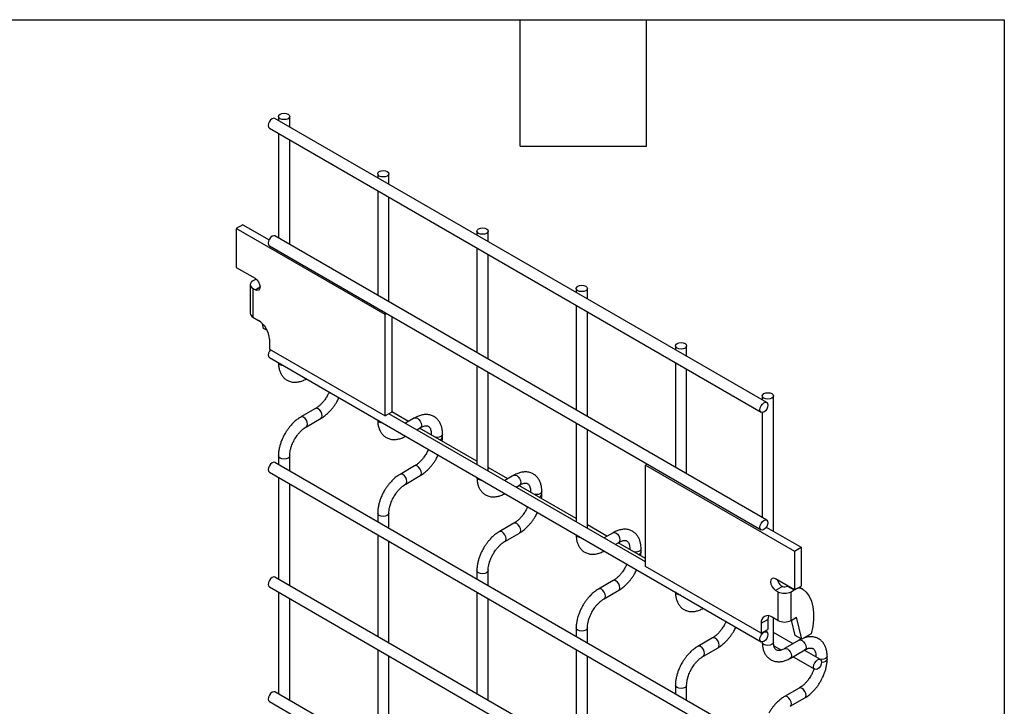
# Model space of a CAD drawing. Header units: inches. Extents: x 0.2 to 10.8, y 0.2 to 8.2.
# Tile 7 of 7: x 8.4 to 10.8, y 6.6 to 8.2. Entities that reach past the tile are written whole.
import ezdxf

# ---------------------------------------------------------------- set-up
doc = ezdxf.new("R2010")
doc.units = ezdxf.units.IN
doc.header["$MEASUREMENT"] = 0
doc.layers.add('TEXT', color=140, linetype='Continuous', lineweight=25)

msp = doc.modelspace()

# ---------------------------------------------------------------- linework, layer by layer
for p, q in [((10.1857, 7.3416), (9.0178, 8.0158)), ((9.0261, 8.0206), (9.0261, 8.011)), ((9.0528, 7.9956), (9.0528, 8.0206)), ((9.0045, 7.9927), (10.1724, 7.3185)), ((9.0261, 7.9802), (9.0261, 7.732)), ((9.0528, 7.7166), (9.0528, 7.9648)), ((9.2618, 7.8845), (9.2618, 7.8749)), ((9.2885, 7.8596), (9.2885, 7.8845)), ((9.2618, 7.8442), (9.2618, 7.596)), ((9.2885, 7.5806), (9.2885, 7.8288)), ((8.9418, 7.7633), (8.926, 7.7542)), ((8.926, 7.7542), (8.926, 7.6623)), ((9.2795, 7.5501), (8.926, 7.7542)), ((8.9418, 7.7633), (9.0037, 7.7276)), ((9.4975, 7.7484), (9.4975, 7.7389)), ((9.5242, 7.7235), (9.5242, 7.7484)), ((10.1857, 7.0626), (9.0178, 7.7368)), ((9.0045, 7.7137), (10.1724, 7.0395)), ((9.4975, 7.7081), (9.4975, 7.4599)), ((9.5242, 7.4445), (9.5242, 7.6927)), ((8.926, 7.6623), (8.9706, 7.6365)), ((8.9656, 7.6305), (8.9728, 7.6346)), ((8.9728, 7.6346), (8.9743, 7.6337)), ((8.959, 7.6214), (8.959, 7.5533)), ((8.9656, 7.6122), (8.9656, 7.5442)), ((8.9706, 7.6093), (8.9656, 7.6122)), ((8.9706, 7.6093), (8.9824, 7.6161)), ((9.7332, 7.6124), (9.7332, 7.6028)), ((9.7599, 7.5874), (9.7599, 7.6124)), ((9.7332, 7.572), (9.7332, 7.3238)), ((9.7599, 7.3084), (9.7599, 7.5566)), ((8.9656, 7.5442), (8.9791, 7.5364)), ((9.2838, 7.5525), (9.2795, 7.5501)), ((9.2795, 7.3099), (9.2795, 7.5501)), ((9.2953, 7.5458), (9.2953, 7.319)), ((8.991, 7.5175), (8.9883, 7.5291)), ((8.9998, 7.5125), (8.991, 7.5175)), ((9.0048, 7.4919), (9.0048, 7.4685)), ((9.0048, 7.4685), (9.2795, 7.3099)), ((9.9689, 7.4763), (9.9689, 7.4667)), ((9.9956, 7.4514), (9.9956, 7.4763)), ((9.0045, 7.4483), (10.1724, 6.7741)), ((9.4975, 7.4291), (9.4975, 7.1945)), ((9.5242, 7.1791), (9.5242, 7.4137)), ((9.9689, 7.436), (9.9689, 7.1878)), ((9.9956, 7.1724), (9.9956, 7.4206)), ((10.1752, 7.3573), (10.1752, 7.3477)), ((10.2018, 7.0359), (10.2018, 7.3573)), ((9.1139, 7.3273), (9.0793, 7.3073)), ((9.3349, 7.2965), (9.2953, 7.3193)), ((9.0926, 7.2842), (9.1273, 7.3042)), ((9.2953, 7.319), (9.2795, 7.3099)), ((9.898, 6.9633), (9.2886, 7.3151)), ((9.3496, 7.305), (9.3279, 7.2924)), ((10.1752, 7.3179), (10.1752, 7.0687)), ((9.3546, 7.277), (9.363, 7.2819)), ((9.4975, 7.2026), (9.3615, 7.2811)), ((9.7332, 7.293), (9.7332, 7.0585)), ((9.7599, 7.0431), (9.7599, 7.2776)), ((9.3892, 7.2667), (9.3892, 7.2651)), ((9.3896, 7.2648), (9.3892, 7.2667)), ((9.4159, 7.2598), (9.4159, 7.2667)), ((9.0261, 7.2152), (9.0261, 7.1945)), ((9.0528, 7.1791), (9.0528, 7.2152)), ((10.1857, 6.525), (9.0178, 7.1993)), ((9.3496, 7.1912), (9.315, 7.1712)), ((9.5706, 7.1604), (9.5242, 7.1872)), ((9.9022, 7.1955), (9.898, 7.193)), ((9.898, 7.193), (10.2516, 6.9889)), ((9.898, 6.9528), (9.898, 7.193)), ((9.0045, 7.1762), (10.1724, 6.5019)), ((9.0261, 7.1637), (9.0261, 6.9223)), ((9.3283, 7.1481), (9.363, 7.1681)), ((9.5853, 7.1689), (9.5636, 7.1564)), ((9.0528, 6.9069), (9.0528, 7.1483)), ((9.5903, 7.141), (9.5987, 7.1458)), ((9.7332, 7.0665), (9.5972, 7.145)), ((9.6249, 7.1307), (9.6249, 7.129)), ((9.6253, 7.1288), (9.6249, 7.1306)), ((9.6516, 7.1237), (9.6516, 7.1307)), ((9.2618, 7.0791), (9.2618, 7.0584)), ((9.2885, 7.043), (9.2885, 7.0791)), ((9.5853, 7.0551), (9.5507, 7.0351)), ((9.8063, 7.0243), (9.7599, 7.0511)), ((10.1848, 7.0457), (10.2674, 6.9981)), ((9.2618, 7.0276), (9.2618, 6.7862)), ((9.564, 7.012), (9.5987, 7.032)), ((9.821, 7.0328), (9.7993, 7.0203)), ((9.2885, 6.7708), (9.2885, 7.0122)), ((9.826, 7.0049), (9.8344, 7.0098)), ((9.898, 6.9714), (9.8329, 7.0089)), ((9.8606, 6.9946), (9.8606, 6.9929)), ((9.861, 6.9927), (9.8606, 6.9946)), ((9.8873, 6.9876), (9.8873, 6.9946)), ((10.2516, 6.9889), (10.2674, 6.9981)), ((10.2674, 6.9981), (10.2674, 6.9062)), ((10.2516, 6.9889), (10.2516, 6.8971)), ((10.1727, 6.7943), (9.898, 6.9528)), ((10.1857, 6.2529), (9.0178, 6.9271)), ((9.4975, 6.9431), (9.4975, 6.9223)), ((9.5242, 6.9069), (9.5242, 6.9431)), ((10.2516, 6.8971), (10.2068, 6.9229)), ((9.0045, 6.904), (10.1724, 6.2298)), ((9.821, 6.9191), (9.7864, 6.8991)), ((10.223, 6.9051), (10.2068, 6.8957)), ((10.2355, 6.9063), (10.2349, 6.906)), ((10.2349, 6.906), (10.2507, 6.8969)), ((10.2516, 6.8971), (10.2674, 6.9062)), ((10.2632, 6.9038), (10.2712, 6.8991)), ((9.0261, 6.8915), (9.0261, 6.6501)), ((9.0528, 6.6347), (9.0528, 6.8761)), ((9.4975, 6.8915), (9.4975, 6.6502)), ((9.5242, 6.6348), (9.5242, 6.8762)), ((9.7997, 6.876), (9.8344, 6.896)), ((10.212, 6.8927), (10.2068, 6.8957)), ((10.212, 6.8927), (10.212, 6.8247)), ((10.2435, 6.8927), (10.2507, 6.8969)), ((10.2435, 6.8247), (10.2435, 6.8927)), ((10.2507, 6.8969), (10.2513, 6.8972)), ((10.212, 6.8247), (10.1984, 6.8325)), ((10.2018, 6.773), (10.2018, 6.8305)), ((10.2435, 6.8247), (10.2566, 6.8322)), ((10.269, 6.7798), (10.2566, 6.8322)), ((9.7332, 6.807), (9.7332, 6.7863)), ((9.7599, 6.7709), (9.7599, 6.807)), ((10.1727, 6.8177), (10.1885, 6.8268)), ((10.1727, 6.8177), (10.1727, 6.7943)), ((10.1885, 6.8268), (10.1885, 6.8034)), ((10.2532, 6.7889), (10.2446, 6.8253)), ((10.0567, 6.783), (10.0221, 6.763)), ((10.1727, 6.7943), (10.1885, 6.8034)), ((10.1857, 6.7972), (10.1818, 6.7995)), ((10.2482, 6.7692), (10.2018, 6.796)), ((10.269, 6.7798), (10.2532, 6.7889)), ((10.2914, 6.7927), (10.269, 6.7798)), ((10.0354, 6.7399), (10.0701, 6.7599)), ((10.1752, 6.7735), (10.1752, 6.773)), ((10.2028, 6.7646), (10.2206, 6.7543)), ((10.263, 6.7777), (10.2283, 6.7577)), ((9.2618, 6.7554), (9.2618, 6.514)), ((9.2885, 6.4987), (9.2885, 6.74)), ((9.7332, 6.7555), (9.7332, 6.5141)), ((9.7599, 6.4987), (9.7599, 6.7401)), ((10.2417, 6.7346), (10.2763, 6.7546)), ((10.2482, 6.7384), (10.2998, 6.7086)), ((10.3131, 6.7317), (10.2749, 6.7538)), ((10.3026, 6.7395), (10.3026, 6.7378)), ((10.303, 6.7376), (10.3026, 6.7394)), ((10.3292, 6.7325), (10.3292, 6.7395)), ((9.9689, 6.6709), (9.9689, 6.6502)), ((9.9956, 6.6348), (9.9956, 6.6709)), ((10.1857, 5.9807), (9.0178, 6.6549)), ((10.263, 6.6639), (10.2283, 6.6439)), ((9.0045, 6.6318), (10.1724, 5.9576)), ((10.2417, 6.6208), (10.2763, 6.6409))]:
    msp.add_line(p, q)
at = {"flags": 128}
for points in [[(9.0489, 8.026), (9.0518, 8.0235), (9.0528, 8.0206), (9.0518, 8.0176), (9.0489, 8.0151), (9.0446, 8.0135), (9.0395, 8.0129), (9.0344, 8.0135), (9.03, 8.0151), (9.0271, 8.0176), (9.0261, 8.0206), (9.0271, 8.0235), (9.03, 8.026), (9.0344, 8.0277), (9.0395, 8.0283), (9.0446, 8.0277), (9.0489, 8.026)], [(9.0178, 8.0158), (9.0148, 8.0164), (9.0112, 8.0151), (9.0076, 8.0122), (9.0045, 8.0081), (9.0025, 8.0034), (9.0017, 7.9988), (9.0025, 7.9951), (9.0045, 7.9927), (9.0045, 7.9927)], [(9.2846, 7.89), (9.2875, 7.8875), (9.2885, 7.8845), (9.2875, 7.8816), (9.2846, 7.8791), (9.2803, 7.8774), (9.2752, 7.8768), (9.2701, 7.8774), (9.2657, 7.8791), (9.2628, 7.8816), (9.2618, 7.8845), (9.2628, 7.8875), (9.2657, 7.89), (9.2701, 7.8916), (9.2752, 7.8922), (9.2803, 7.8916), (9.2846, 7.89)], [(9.5203, 7.7539), (9.5232, 7.7514), (9.5242, 7.7484), (9.5232, 7.7455), (9.5203, 7.743), (9.516, 7.7413), (9.5109, 7.7408), (9.5058, 7.7413), (9.5014, 7.743), (9.4985, 7.7455), (9.4975, 7.7484), (9.4985, 7.7514), (9.5014, 7.7539), (9.5058, 7.7556), (9.5109, 7.7561), (9.516, 7.7556), (9.5203, 7.7539)], [(9.0178, 7.7368), (9.0148, 7.7374), (9.0112, 7.7362), (9.0076, 7.7332), (9.0045, 7.7291), (9.0025, 7.7244), (9.0017, 7.7198), (9.0025, 7.7161), (9.0045, 7.7137), (9.0045, 7.7137)], [(8.9706, 7.6365), (8.9751, 7.6329), (8.979, 7.6277), (8.9815, 7.6218), (8.9824, 7.6161), (8.9815, 7.6114), (8.979, 7.6085), (8.9751, 7.6077), (8.9706, 7.6093)], [(9.756, 7.6178), (9.7589, 7.6153), (9.7599, 7.6124), (9.7589, 7.6094), (9.756, 7.6069), (9.7517, 7.6053), (9.7466, 7.6047), (9.7415, 7.6053), (9.7371, 7.6069), (9.7343, 7.6094), (9.7332, 7.6124), (9.7343, 7.6153), (9.7371, 7.6178), (9.7415, 7.6195), (9.7466, 7.6201), (9.7517, 7.6195), (9.756, 7.6178)], [(9.9917, 7.4818), (9.9946, 7.4793), (9.9956, 7.4763), (9.9946, 7.4734), (9.9917, 7.4709), (9.9874, 7.4692), (9.9823, 7.4686), (9.9772, 7.4692), (9.9728, 7.4709), (9.97, 7.4734), (9.9689, 7.4763), (9.97, 7.4793), (9.9728, 7.4818), (9.9772, 7.4834), (9.9823, 7.484), (9.9874, 7.4834), (9.9917, 7.4818)], [(9.007, 7.4672), (9.0045, 7.4637), (9.0025, 7.459), (9.0017, 7.4545), (9.0025, 7.4507), (9.0045, 7.4483), (9.0045, 7.4483)], [(9.03, 7.4309), (9.0271, 7.4334), (9.0262, 7.4359)], [(9.0386, 7.4287), (9.0344, 7.4292), (9.03, 7.4309)], [(10.1979, 7.3627), (10.2008, 7.3602), (10.2018, 7.3573), (10.2008, 7.3543), (10.1979, 7.3518), (10.1936, 7.3501), (10.1885, 7.3496), (10.1834, 7.3501), (10.1791, 7.3518), (10.1762, 7.3543), (10.1752, 7.3573), (10.1762, 7.3602), (10.1791, 7.3627), (10.1834, 7.3644), (10.1885, 7.3649), (10.1936, 7.3644), (10.1979, 7.3627)], [(9.1273, 7.3042), (9.1293, 7.3065), (9.13, 7.3103), (9.1293, 7.3149), (9.1273, 7.3196), (9.1242, 7.3237), (9.1206, 7.3266), (9.117, 7.3279), (9.114, 7.3273)], [(10.1885, 7.3355), (10.1878, 7.3309), (10.1857, 7.3262), (10.1827, 7.3221), (10.1791, 7.3191), (10.1755, 7.3179), (10.1724, 7.3185), (10.1704, 7.3208), (10.1697, 7.3246), (10.1704, 7.3292), (10.1724, 7.3339), (10.1755, 7.338), (10.1791, 7.3409), (10.1827, 7.3422), (10.1857, 7.3416), (10.1878, 7.3392), (10.1885, 7.3355)], [(9.086, 7.3066), (9.0823, 7.3079), (9.0793, 7.3073), (9.0792, 7.3073)], [(9.0926, 7.2842), (9.0926, 7.2842), (9.0947, 7.2865), (9.0954, 7.2903), (9.0947, 7.2949), (9.0926, 7.2996), (9.0896, 7.3037), (9.086, 7.3066)], [(9.2657, 7.2948), (9.2628, 7.2973), (9.2619, 7.2998)], [(9.3496, 7.305), (9.3527, 7.3056), (9.3563, 7.3043)], [(9.3563, 7.3043), (9.3599, 7.3014), (9.363, 7.2973), (9.365, 7.2926), (9.3657, 7.288), (9.365, 7.2842), (9.363, 7.2819), (9.363, 7.2819)], [(9.2743, 7.2926), (9.2701, 7.2932), (9.2657, 7.2948)], [(9.4159, 7.2667), (9.4149, 7.2638), (9.412, 7.2613), (9.4077, 7.2596), (9.4026, 7.259), (9.3993, 7.2593)], [(9.0528, 7.2152), (9.0528, 7.2152), (9.0518, 7.2123), (9.0489, 7.2098), (9.0446, 7.2081), (9.0395, 7.2075), (9.0344, 7.2081), (9.03, 7.2098), (9.0271, 7.2123), (9.0261, 7.2152), (9.0261, 7.2152)], [(9.0178, 7.1993), (9.0148, 7.1999), (9.0112, 7.1986), (9.0076, 7.1957), (9.0045, 7.1916), (9.0025, 7.1869), (9.0017, 7.1823), (9.0025, 7.1785), (9.0045, 7.1762), (9.0045, 7.1762)], [(9.363, 7.1681), (9.365, 7.1705), (9.3657, 7.1742), (9.365, 7.1788), (9.363, 7.1835), (9.3599, 7.1876), (9.3563, 7.1906), (9.3527, 7.1918), (9.3497, 7.1912)], [(9.3217, 7.1705), (9.318, 7.1718), (9.315, 7.1712), (9.3149, 7.1712)], [(9.3283, 7.1481), (9.3283, 7.1481), (9.3304, 7.1505), (9.3311, 7.1542), (9.3304, 7.1588), (9.3283, 7.1635), (9.3253, 7.1676), (9.3217, 7.1705)], [(9.5014, 7.1588), (9.4985, 7.1613), (9.4976, 7.1637)], [(9.51, 7.1565), (9.5058, 7.1571), (9.5014, 7.1588)], [(9.5853, 7.1689), (9.5884, 7.1695), (9.592, 7.1683)], [(9.592, 7.1683), (9.5956, 7.1653), (9.5987, 7.1612), (9.6007, 7.1565), (9.6014, 7.1519), (9.6007, 7.1482), (9.5987, 7.1458), (9.5987, 7.1458)], [(9.6516, 7.1306), (9.6506, 7.1277), (9.6477, 7.1252), (9.6434, 7.1235), (9.6383, 7.123), (9.635, 7.1232)], [(9.2885, 7.0792), (9.2885, 7.0791), (9.2875, 7.0762), (9.2846, 7.0737), (9.2803, 7.072), (9.2752, 7.0714), (9.2701, 7.072), (9.2657, 7.0737), (9.2628, 7.0762), (9.2618, 7.0791), (9.2618, 7.0792)], [(10.1885, 7.0565), (10.1878, 7.0519), (10.1857, 7.0472), (10.1827, 7.0431), (10.1791, 7.0402), (10.1755, 7.0389), (10.1724, 7.0395), (10.1704, 7.0419), (10.1697, 7.0456), (10.1704, 7.0502), (10.1724, 7.0549), (10.1755, 7.059), (10.1791, 7.0619), (10.1827, 7.0632), (10.1857, 7.0626), (10.1878, 7.0602), (10.1885, 7.0565)], [(9.5987, 7.0321), (9.6007, 7.0344), (9.6014, 7.0382), (9.6007, 7.0427), (9.5987, 7.0474), (9.5956, 7.0516), (9.592, 7.0545), (9.5884, 7.0557), (9.5854, 7.0552)], [(9.5574, 7.0345), (9.5538, 7.0357), (9.5507, 7.0351), (9.5507, 7.0351)], [(9.564, 7.012), (9.564, 7.012), (9.5661, 7.0144), (9.5668, 7.0182), (9.5661, 7.0227), (9.564, 7.0274), (9.561, 7.0316), (9.5574, 7.0345)], [(9.7371, 7.0227), (9.7343, 7.0252), (9.7333, 7.0276)], [(9.7457, 7.0205), (9.7415, 7.021), (9.7371, 7.0227)], [(9.821, 7.0328), (9.8241, 7.0334), (9.8277, 7.0322)], [(9.8277, 7.0322), (9.8313, 7.0293), (9.8344, 7.0251), (9.8364, 7.0204), (9.8371, 7.0159), (9.8364, 7.0121), (9.8344, 7.0098), (9.8344, 7.0098)], [(9.8873, 6.9946), (9.8863, 6.9916), (9.8834, 6.9891), (9.8791, 6.9875), (9.874, 6.9869), (9.8707, 6.9871)], [(9.0178, 6.9271), (9.0148, 6.9277), (9.0112, 6.9264), (9.0076, 6.9235), (9.0045, 6.9194), (9.0025, 6.9147), (9.0017, 6.9101), (9.0025, 6.9063), (9.0045, 6.904), (9.0045, 6.904)], [(9.5242, 6.9431), (9.5242, 6.9431), (9.5232, 6.9401), (9.5203, 6.9376), (9.516, 6.936), (9.5109, 6.9354), (9.5058, 6.936), (9.5014, 6.9376), (9.4985, 6.9401), (9.4975, 6.9431), (9.4975, 6.9431)], [(10.2068, 6.9229), (10.2023, 6.9245), (10.1984, 6.9238), (10.1959, 6.9208), (10.195, 6.9161), (10.1959, 6.9104), (10.1984, 6.9045), (10.2023, 6.8993), (10.2068, 6.8957)], [(9.7931, 6.8984), (9.7895, 6.8997), (9.7864, 6.8991), (9.7864, 6.899)], [(9.7997, 6.876), (9.7997, 6.876), (9.8018, 6.8783), (9.8025, 6.8821), (9.8018, 6.8867), (9.7997, 6.8914), (9.7967, 6.8955), (9.7931, 6.8984)], [(9.8344, 6.896), (9.8364, 6.8983), (9.8371, 6.9021), (9.8364, 6.9067), (9.8344, 6.9114), (9.8313, 6.9155), (9.8277, 6.9184), (9.8241, 6.9197), (9.8211, 6.9191)], [(10.2712, 6.8991), (10.2796, 6.8916), (10.2866, 6.8819), (10.2918, 6.8704), (10.2954, 6.8572), (10.2971, 6.8426), (10.297, 6.8267), (10.2951, 6.81), (10.2914, 6.7927)], [(9.9728, 6.8866), (9.97, 6.8891), (9.969, 6.8916)], [(9.9814, 6.8844), (9.9772, 6.885), (9.9728, 6.8866)], [(10.1899, 6.8357), (10.189, 6.8323), (10.1885, 6.8268)], [(9.7599, 6.807), (9.7599, 6.807), (9.7589, 6.8041), (9.756, 6.8016), (9.7517, 6.7999), (9.7466, 6.7993), (9.7415, 6.7999), (9.7371, 6.8016), (9.7343, 6.8041), (9.7332, 6.807), (9.7332, 6.807)], [(10.0701, 6.7599), (10.0721, 6.7623), (10.0728, 6.766), (10.0721, 6.7706), (10.0701, 6.7753), (10.067, 6.7794), (10.0634, 6.7823), (10.0598, 6.7836), (10.0568, 6.783)], [(10.1885, 6.7911), (10.1878, 6.7865), (10.1857, 6.7818), (10.1827, 6.7777), (10.1791, 6.7748), (10.1755, 6.7735), (10.1724, 6.7741), (10.1704, 6.7765), (10.1697, 6.7802), (10.1704, 6.7848), (10.1724, 6.7895), (10.1755, 6.7937), (10.1791, 6.7966), (10.1827, 6.7978), (10.1857, 6.7972), (10.1878, 6.7949), (10.1885, 6.7911)], [(10.0288, 6.7623), (10.0252, 6.7636), (10.0221, 6.763), (10.0221, 6.763)], [(10.0354, 6.7399), (10.0354, 6.7399), (10.0375, 6.7423), (10.0382, 6.746), (10.0375, 6.7506), (10.0354, 6.7553), (10.0324, 6.7594), (10.0288, 6.7623)], [(10.1791, 6.7676), (10.1762, 6.7701), (10.1752, 6.773)], [(10.2018, 6.773), (10.2008, 6.7701), (10.1979, 6.7676), (10.1936, 6.7659), (10.1885, 6.7653), (10.1834, 6.7659), (10.1791, 6.7676)], [(10.2284, 6.7577), (10.2314, 6.7583), (10.235, 6.7571), (10.2386, 6.7541), (10.2417, 6.75), (10.2437, 6.7453), (10.2444, 6.7407), (10.2437, 6.737), (10.2417, 6.7347)], [(10.263, 6.7777), (10.266, 6.7783), (10.2697, 6.7771)], [(10.2697, 6.7771), (10.2733, 6.7741), (10.2763, 6.77), (10.2784, 6.7653), (10.2791, 6.7607), (10.2784, 6.757), (10.2763, 6.7546), (10.2763, 6.7546)], [(10.3292, 6.7394), (10.3282, 6.7365), (10.3253, 6.734), (10.321, 6.7323), (10.3159, 6.7318), (10.3127, 6.732)], [(10.3159, 6.7256), (10.3152, 6.721), (10.3131, 6.7163), (10.3101, 6.7122), (10.3065, 6.7093), (10.3029, 6.708), (10.2998, 6.7086), (10.2978, 6.711), (10.2971, 6.7147), (10.2978, 6.7193), (10.2998, 6.724), (10.3029, 6.7281), (10.3065, 6.7311), (10.3101, 6.7323), (10.3131, 6.7317), (10.3152, 6.7294), (10.3159, 6.7256)], [(10.3292, 6.7325), (10.3282, 6.7296), (10.3253, 6.7271), (10.321, 6.7254), (10.3159, 6.7248), (10.3159, 6.7248)], [(9.9956, 6.671), (9.9956, 6.6709), (9.9946, 6.668), (9.9917, 6.6655), (9.9874, 6.6638), (9.9823, 6.6632), (9.9772, 6.6638), (9.9728, 6.6655), (9.97, 6.668), (9.9689, 6.6709), (9.9689, 6.671)], [(10.2764, 6.6409), (10.2784, 6.6432), (10.2791, 6.647), (10.2784, 6.6515), (10.2763, 6.6562), (10.2733, 6.6604), (10.2697, 6.6633), (10.266, 6.6645), (10.263, 6.664)], [(9.0178, 6.6549), (9.0148, 6.6555), (9.0112, 6.6542), (9.0076, 6.6513), (9.0045, 6.6472), (9.0025, 6.6425), (9.0017, 6.6379), (9.0025, 6.6342), (9.0045, 6.6318), (9.0045, 6.6318)], [(10.235, 6.6433), (10.2314, 6.6445), (10.2283, 6.6439), (10.2283, 6.6439)], [(10.2416, 6.6208), (10.2417, 6.6208), (10.2437, 6.6232), (10.2444, 6.627), (10.2437, 6.6315), (10.2417, 6.6362), (10.2386, 6.6404), (10.235, 6.6433)]]:
    msp.add_lwpolyline(points, dxfattribs=at)
for centre, radius, start, end in [((8.969, 7.6214), 0.00975, 110.7834, 249.2166), ((8.9702, 7.5544), 0.0112, 185.6948, 245.6253), ((8.949, 7.4893), 0.0558, 2.6055, 57.3945), ((9.4077, 7.2614), 0.00834, 283.6149, 348.7314), ((9.6434, 7.1253), 0.00834, 283.6149, 348.7314), ((9.8791, 6.9892), 0.00834, 283.6149, 348.7314), ((10.238, 6.9274), 0.0275, 195.1545, 228.6396), ((10.2277, 6.9224), 0.0179, 254.8933, 293.7637), ((10.2632, 6.8819), 0.0189, 65.0242, 117.6649), ((10.2278, 6.9232), 0.0343, 242.6097, 297.3903), ((10.1884, 6.8202), 0.0159, 50.7967, 189.214), ((10.2278, 6.8551), 0.0343, 242.6097, 297.3903)]:
    msp.add_arc(centre, radius, start, end)
for points, knots in [([(9.0262, 7.4364), (9.0262, 7.4344), (9.0262, 7.4296), (9.0274, 7.4222), (9.0298, 7.4143), (9.0334, 7.4071), (9.0383, 7.4007), (9.0446, 7.3954), (9.0523, 7.3916), (9.0609, 7.3897), (9.0698, 7.3898), (9.0787, 7.3916), (9.0863, 7.3944), (9.0909, 7.3971), (9.0926, 7.3981)], [0, 0, 0, 0, 0.054697, 0.137511, 0.221311, 0.305727, 0.390838, 0.477724, 0.568752, 0.667443, 0.758472, 0.851633, 0.945048, 1, 1, 1, 1]), ([(9.1465, 7.3664), (9.1462, 7.3657), (9.1449, 7.3625), (9.1431, 7.3594), (9.1418, 7.3569)], [0, 0, 0, 0, 0.208039, 1, 1, 1, 1]), ([(9.1418, 7.3569), (9.1399, 7.3539), (9.1373, 7.3497), (9.133, 7.3441), (9.1292, 7.3396), (9.1244, 7.3349), (9.1195, 7.3309), (9.1159, 7.3283), (9.1142, 7.3274), (9.114, 7.3273)], [0, 0, 0, 0, 0.233946, 0.329093, 0.484887, 0.643376, 0.809607, 0.978684, 1, 1, 1, 1]), ([(9.1272, 7.3044), (9.1285, 7.305), (9.1324, 7.3072), (9.1387, 7.312), (9.1456, 7.3182), (9.1514, 7.3245), (9.1564, 7.3307), (9.1608, 7.3369), (9.1655, 7.3444), (9.1681, 7.3498), (9.1697, 7.353)], [0, 0, 0, 0, 0.071982, 0.230009, 0.376763, 0.510502, 0.614264, 0.732866, 0.84542, 1, 1, 1, 1]), ([(9.0793, 7.3071), (9.0782, 7.3065), (9.0743, 7.3044), (9.0681, 7.2997), (9.0611, 7.2934), (9.0553, 7.2872), (9.0502, 7.2809), (9.0457, 7.2747), (9.0429, 7.27), (9.0415, 7.2677)], [0, 0, 0, 0, 0.0778655, 0.2648252, 0.4390147, 0.5990005, 0.7209984, 0.8593082, 1, 1, 1, 1]), ([(9.2619, 7.3003), (9.2619, 7.2984), (9.2619, 7.2935), (9.2631, 7.2861), (9.2655, 7.2782), (9.2691, 7.271), (9.274, 7.2646), (9.2803, 7.2594), (9.288, 7.2555), (9.2966, 7.2537), (9.3055, 7.2537), (9.3144, 7.2556), (9.322, 7.2584), (9.3266, 7.2611), (9.3283, 7.262)], [0, 0, 0, 0, 0.054697, 0.137511, 0.221311, 0.305727, 0.390838, 0.477724, 0.568752, 0.667443, 0.758472, 0.851633, 0.945048, 1, 1, 1, 1]), ([(9.4158, 7.2667), (9.4158, 7.2687), (9.4158, 7.2736), (9.4146, 7.281), (9.4122, 7.2888), (9.4086, 7.296), (9.4036, 7.3024), (9.3973, 7.3076), (9.3896, 7.3114), (9.381, 7.3132), (9.372, 7.3131), (9.3632, 7.3112), (9.3557, 7.3084), (9.3512, 7.3058), (9.3497, 7.3048)], [0, 0, 0, 0, 0.055891, 0.138867, 0.222826, 0.307399, 0.392678, 0.479776, 0.571102, 0.670205, 0.761479, 0.854858, 0.948417, 1, 1, 1, 1]), ([(9.0646, 7.2544), (9.0665, 7.2574), (9.0691, 7.2616), (9.0734, 7.2672), (9.0773, 7.2717), (9.082, 7.2764), (9.0869, 7.2805), (9.0906, 7.2831), (9.0924, 7.284), (9.0926, 7.2841)], [0, 0, 0, 0, 0.233338, 0.328238, 0.483641, 0.641755, 0.807615, 0.976339, 1, 1, 1, 1]), ([(9.363, 7.2818), (9.3644, 7.2826), (9.3674, 7.2843), (9.3717, 7.2858), (9.3757, 7.2865), (9.379, 7.2864), (9.3817, 7.2856), (9.3839, 7.2842), (9.386, 7.2816), (9.3877, 7.278), (9.3888, 7.2731), (9.3894, 7.2692), (9.3892, 7.2668), (9.3892, 7.2667)], [0, 0, 0, 0, 0.076686, 0.165037, 0.254932, 0.348995, 0.454249, 0.590794, 0.696654, 0.797635, 0.896956, 0.995312, 1, 1, 1, 1]), ([(9.0415, 7.2677), (9.0395, 7.2639), (9.0366, 7.2586), (9.0332, 7.2505), (9.0307, 7.2435), (9.0284, 7.2352), (9.0268, 7.2266), (9.0261, 7.2199), (9.0262, 7.2162), (9.0262, 7.2152)], [0, 0, 0, 0, 0.221268, 0.311483, 0.460164, 0.612945, 0.775445, 0.943585, 1, 1, 1, 1]), ([(9.0528, 7.2152), (9.0529, 7.2172), (9.053, 7.2213), (9.0542, 7.2282), (9.056, 7.2349), (9.0582, 7.2411), (9.0608, 7.2474), (9.0632, 7.2518), (9.0646, 7.2544)], [0, 0, 0, 0, 0.171377, 0.354378, 0.535542, 0.668658, 0.807018, 1, 1, 1, 1]), ([(9.4152, 7.2501), (9.4155, 7.2524), (9.4159, 7.2557), (9.4158, 7.2588), (9.4158, 7.2597)], [0, 0, 0, 0, 0.714053, 1, 1, 1, 1]), ([(9.3822, 7.2303), (9.3819, 7.2296), (9.3806, 7.2264), (9.3788, 7.2233), (9.3775, 7.2209)], [0, 0, 0, 0, 0.2080389, 1, 1, 1, 1]), ([(9.3775, 7.2209), (9.3756, 7.2179), (9.373, 7.2137), (9.3687, 7.208), (9.3649, 7.2036), (9.3601, 7.1989), (9.3552, 7.1948), (9.3516, 7.1923), (9.3499, 7.1914), (9.3497, 7.1913)], [0, 0, 0, 0, 0.233946, 0.329093, 0.484887, 0.643376, 0.809607, 0.978684, 1, 1, 1, 1]), ([(9.3629, 7.1683), (9.3642, 7.169), (9.3681, 7.1711), (9.3744, 7.1759), (9.3813, 7.1822), (9.3871, 7.1884), (9.3921, 7.1946), (9.3965, 7.2008), (9.4012, 7.2083), (9.4038, 7.2138), (9.4054, 7.2169)], [0, 0, 0, 0, 0.071982, 0.230009, 0.376763, 0.510502, 0.614264, 0.732866, 0.84542, 1, 1, 1, 1]), ([(9.315, 7.171), (9.3139, 7.1704), (9.31, 7.1683), (9.3038, 7.1636), (9.2968, 7.1573), (9.291, 7.1511), (9.2859, 7.1449), (9.2814, 7.1386), (9.2786, 7.134), (9.2772, 7.1316)], [0, 0, 0, 0, 0.0778655, 0.2648252, 0.4390147, 0.5990005, 0.7209984, 0.8593082, 1, 1, 1, 1]), ([(9.4976, 7.1643), (9.4976, 7.1623), (9.4976, 7.1574), (9.4988, 7.15), (9.5012, 7.1421), (9.5048, 7.1349), (9.5097, 7.1286), (9.516, 7.1233), (9.5237, 7.1195), (9.5323, 7.1176), (9.5412, 7.1177), (9.5501, 7.1195), (9.5577, 7.1223), (9.5623, 7.125), (9.564, 7.126)], [0, 0, 0, 0, 0.054697, 0.137511, 0.221311, 0.305727, 0.390838, 0.477724, 0.568752, 0.667443, 0.758472, 0.851633, 0.945048, 1, 1, 1, 1]), ([(9.6515, 7.1306), (9.6515, 7.1326), (9.6515, 7.1375), (9.6503, 7.1449), (9.6479, 7.1528), (9.6443, 7.16), (9.6394, 7.1663), (9.633, 7.1715), (9.6253, 7.1753), (9.6167, 7.1771), (9.6078, 7.177), (9.5989, 7.1751), (9.5914, 7.1723), (9.5869, 7.1697), (9.5854, 7.1687)], [0, 0, 0, 0, 0.055891, 0.138867, 0.222826, 0.307399, 0.392678, 0.479776, 0.571102, 0.670205, 0.761479, 0.854858, 0.948417, 1, 1, 1, 1]), ([(9.3003, 7.1183), (9.3022, 7.1213), (9.3048, 7.1255), (9.3091, 7.1312), (9.313, 7.1357), (9.3177, 7.1404), (9.3226, 7.1444), (9.3263, 7.147), (9.3281, 7.1479), (9.3283, 7.1481)], [0, 0, 0, 0, 0.2333375, 0.3282376, 0.4836415, 0.6417552, 0.8076147, 0.9763389, 1, 1, 1, 1]), ([(9.5987, 7.1458), (9.6001, 7.1466), (9.6031, 7.1482), (9.6074, 7.1497), (9.6114, 7.1504), (9.6147, 7.1503), (9.6174, 7.1495), (9.6196, 7.1481), (9.6217, 7.1455), (9.6234, 7.1419), (9.6245, 7.137), (9.6251, 7.1331), (9.6249, 7.1308), (9.6249, 7.1306)], [0, 0, 0, 0, 0.076686, 0.165037, 0.254932, 0.348995, 0.454249, 0.590794, 0.696654, 0.797635, 0.896956, 0.995312, 1, 1, 1, 1]), ([(9.2772, 7.1316), (9.2752, 7.1278), (9.2723, 7.1225), (9.2689, 7.1144), (9.2664, 7.1074), (9.2641, 7.0991), (9.2625, 7.0906), (9.2618, 7.0838), (9.2619, 7.0801), (9.2619, 7.0792)], [0, 0, 0, 0, 0.221268, 0.311483, 0.460164, 0.612945, 0.775445, 0.943585, 1, 1, 1, 1]), ([(9.2885, 7.0792), (9.2886, 7.0811), (9.2887, 7.0852), (9.2899, 7.0921), (9.2917, 7.0988), (9.2939, 7.105), (9.2965, 7.1113), (9.2989, 7.1157), (9.3003, 7.1183)], [0, 0, 0, 0, 0.171377, 0.354378, 0.535542, 0.668658, 0.807018, 1, 1, 1, 1]), ([(9.6509, 7.114), (9.6512, 7.1164), (9.6516, 7.1197), (9.6515, 7.1228), (9.6515, 7.1237)], [0, 0, 0, 0, 0.714053, 1, 1, 1, 1]), ([(9.6179, 7.0942), (9.6176, 7.0936), (9.6163, 7.0904), (9.6145, 7.0873), (9.6132, 7.0848)], [0, 0, 0, 0, 0.208039, 1, 1, 1, 1]), ([(9.6132, 7.0848), (9.6113, 7.0818), (9.6087, 7.0776), (9.6044, 7.0719), (9.6006, 7.0675), (9.5958, 7.0628), (9.5909, 7.0588), (9.5873, 7.0562), (9.5856, 7.0553), (9.5854, 7.0552)], [0, 0, 0, 0, 0.233946, 0.329093, 0.484887, 0.643376, 0.809607, 0.978684, 1, 1, 1, 1]), ([(9.5987, 7.0322), (9.5999, 7.0329), (9.6038, 7.035), (9.6101, 7.0398), (9.617, 7.0461), (9.6228, 7.0523), (9.6278, 7.0585), (9.6322, 7.0647), (9.6369, 7.0722), (9.6395, 7.0777), (9.6411, 7.0809)], [0, 0, 0, 0, 0.071982, 0.230009, 0.376763, 0.510502, 0.614264, 0.732866, 0.84542, 1, 1, 1, 1]), ([(9.8872, 6.9945), (9.8872, 6.9965), (9.8872, 7.0014), (9.886, 7.0089), (9.8836, 7.0167), (9.88, 7.0239), (9.8751, 7.0302), (9.8687, 7.0354), (9.861, 7.0392), (9.8524, 7.0411), (9.8435, 7.0409), (9.8346, 7.039), (9.8271, 7.0363), (9.8226, 7.0336), (9.8211, 7.0327)], [0, 0, 0, 0, 0.055891, 0.138867, 0.222826, 0.307399, 0.392678, 0.479776, 0.571102, 0.670205, 0.761479, 0.854858, 0.948417, 1, 1, 1, 1]), ([(9.5507, 7.035), (9.5496, 7.0344), (9.5457, 7.0323), (9.5395, 7.0276), (9.5325, 7.0213), (9.5267, 7.015), (9.5217, 7.0088), (9.5171, 7.0025), (9.5143, 6.9979), (9.5129, 6.9956)], [0, 0, 0, 0, 0.0778655, 0.2648252, 0.4390147, 0.5990005, 0.7209984, 0.8593082, 1, 1, 1, 1]), ([(9.7333, 7.0282), (9.7333, 7.0262), (9.7333, 7.0214), (9.7345, 7.014), (9.7369, 7.0061), (9.7405, 6.9989), (9.7454, 6.9925), (9.7517, 6.9872), (9.7594, 6.9834), (9.768, 6.9815), (9.7769, 6.9816), (9.7858, 6.9834), (9.7935, 6.9862), (9.798, 6.9889), (9.7997, 6.9899)], [0, 0, 0, 0, 0.0546972, 0.1375114, 0.2213111, 0.3057267, 0.3908379, 0.4777237, 0.5687525, 0.6674428, 0.7584725, 0.8516333, 0.9450485, 1, 1, 1, 1]), ([(9.5129, 6.9956), (9.5109, 6.9918), (9.508, 6.9865), (9.5046, 6.9783), (9.5021, 6.9713), (9.4998, 6.963), (9.4982, 6.9545), (9.4975, 6.9478), (9.4976, 6.944), (9.4976, 6.9431)], [0, 0, 0, 0, 0.221268, 0.311483, 0.460164, 0.612945, 0.775445, 0.943585, 1, 1, 1, 1]), ([(9.536, 6.9822), (9.5379, 6.9852), (9.5405, 6.9894), (9.5448, 6.9951), (9.5487, 6.9996), (9.5534, 7.0043), (9.5583, 7.0083), (9.562, 7.0109), (9.5638, 7.0119), (9.564, 7.012)], [0, 0, 0, 0, 0.2333375, 0.3282376, 0.4836415, 0.6417552, 0.8076147, 0.9763389, 1, 1, 1, 1]), ([(9.8344, 7.0097), (9.8358, 7.0105), (9.8389, 7.0122), (9.8431, 7.0136), (9.8471, 7.0143), (9.8504, 7.0143), (9.8531, 7.0135), (9.8553, 7.0121), (9.8574, 7.0095), (9.8591, 7.0059), (9.8602, 7.0009), (9.8608, 6.997), (9.8606, 6.9947), (9.8606, 6.9946)], [0, 0, 0, 0, 0.076686, 0.165037, 0.254932, 0.348995, 0.454249, 0.590794, 0.696654, 0.797635, 0.896956, 0.995312, 1, 1, 1, 1]), ([(9.5242, 6.9431), (9.5243, 6.9451), (9.5244, 6.9491), (9.5256, 6.9561), (9.5274, 6.9628), (9.5296, 6.9689), (9.5322, 6.9753), (9.5346, 6.9797), (9.536, 6.9822)], [0, 0, 0, 0, 0.171377, 0.354378, 0.535542, 0.668658, 0.807018, 1, 1, 1, 1]), ([(9.8866, 6.9779), (9.8869, 6.9803), (9.8873, 6.9836), (9.8872, 6.9867), (9.8872, 6.9876)], [0, 0, 0, 0, 0.714053, 1, 1, 1, 1]), ([(9.8489, 6.9487), (9.847, 6.9457), (9.8444, 6.9415), (9.8401, 6.9359), (9.8363, 6.9314), (9.8315, 6.9267), (9.8266, 6.9227), (9.823, 6.9201), (9.8213, 6.9192), (9.8211, 6.9191)], [0, 0, 0, 0, 0.233946, 0.329093, 0.484887, 0.643376, 0.809607, 0.978684, 1, 1, 1, 1]), ([(9.8536, 6.9582), (9.8533, 6.9575), (9.852, 6.9543), (9.8503, 6.9512), (9.8489, 6.9487)], [0, 0, 0, 0, 0.208039, 1, 1, 1, 1]), ([(9.8344, 6.8961), (9.8356, 6.8968), (9.8395, 6.899), (9.8458, 6.9038), (9.8527, 6.91), (9.8585, 6.9163), (9.8635, 6.9225), (9.8679, 6.9287), (9.8726, 6.9362), (9.8752, 6.9416), (9.8768, 6.9448)], [0, 0, 0, 0, 0.0719822, 0.230009, 0.3767627, 0.5105025, 0.614264, 0.732866, 0.8454197, 1, 1, 1, 1]), ([(9.7864, 6.8989), (9.7853, 6.8983), (9.7814, 6.8962), (9.7752, 6.8915), (9.7682, 6.8852), (9.7624, 6.879), (9.7574, 6.8727), (9.7528, 6.8665), (9.75, 6.8618), (9.7486, 6.8595)], [0, 0, 0, 0, 0.077866, 0.264825, 0.439015, 0.599, 0.720998, 0.859308, 1, 1, 1, 1]), ([(9.7717, 6.8462), (9.7736, 6.8492), (9.7762, 6.8534), (9.7805, 6.859), (9.7844, 6.8635), (9.7891, 6.8682), (9.794, 6.8723), (9.7977, 6.8749), (9.7995, 6.8758), (9.7997, 6.8759)], [0, 0, 0, 0, 0.2333375, 0.3282376, 0.4836415, 0.6417552, 0.8076147, 0.9763389, 1, 1, 1, 1]), ([(9.969, 6.8921), (9.969, 6.8902), (9.969, 6.8853), (9.9702, 6.8779), (9.9726, 6.87), (9.9762, 6.8628), (9.9811, 6.8564), (9.9874, 6.8512), (9.9951, 6.8473), (10.0037, 6.8454), (10.0126, 6.8455), (10.0215, 6.8474), (10.0292, 6.8502), (10.0337, 6.8529), (10.0354, 6.8538)], [0, 0, 0, 0, 0.054697, 0.137511, 0.221311, 0.305727, 0.390838, 0.477724, 0.568752, 0.667443, 0.758472, 0.851633, 0.945048, 1, 1, 1, 1]), ([(9.7486, 6.8595), (9.7466, 6.8557), (9.7437, 6.8504), (9.7403, 6.8423), (9.7378, 6.8353), (9.7355, 6.827), (9.734, 6.8184), (9.7332, 6.8117), (9.7333, 6.808), (9.7333, 6.807)], [0, 0, 0, 0, 0.221268, 0.311483, 0.460164, 0.612945, 0.775445, 0.943585, 1, 1, 1, 1]), ([(9.7599, 6.807), (9.76, 6.809), (9.7601, 6.8131), (9.7613, 6.82), (9.7631, 6.8267), (9.7653, 6.8329), (9.7679, 6.8392), (9.7703, 6.8436), (9.7717, 6.8462)], [0, 0, 0, 0, 0.171377, 0.354378, 0.535542, 0.668658, 0.807018, 1, 1, 1, 1]), ([(10.0846, 6.8127), (10.0827, 6.8097), (10.0801, 6.8055), (10.0758, 6.7998), (10.072, 6.7954), (10.0673, 6.7907), (10.0623, 6.7866), (10.0588, 6.7841), (10.057, 6.7832), (10.0568, 6.7831)], [0, 0, 0, 0, 0.233946, 0.329093, 0.484887, 0.643376, 0.809607, 0.978684, 1, 1, 1, 1]), ([(10.0701, 6.7601), (10.0713, 6.7608), (10.0752, 6.7629), (10.0815, 6.7677), (10.0884, 6.774), (10.0942, 6.7802), (10.0992, 6.7864), (10.1036, 6.7926), (10.1083, 6.8001), (10.1109, 6.8056), (10.1125, 6.8087)], [0, 0, 0, 0, 0.071982, 0.230009, 0.376763, 0.510502, 0.614264, 0.732866, 0.84542, 1, 1, 1, 1]), ([(10.0893, 6.8221), (10.089, 6.8214), (10.0877, 6.8182), (10.086, 6.8151), (10.0846, 6.8127)], [0, 0, 0, 0, 0.208039, 1, 1, 1, 1]), ([(10.3291, 6.7394), (10.3291, 6.7414), (10.3291, 6.7463), (10.3279, 6.7537), (10.3256, 6.7616), (10.3219, 6.7688), (10.317, 6.7751), (10.3107, 6.7803), (10.303, 6.7841), (10.2944, 6.786), (10.2854, 6.7857), (10.2787, 6.7846), (10.275, 6.7831), (10.2742, 6.7828)], [0, 0, 0, 0, 0.063509, 0.157796, 0.2532, 0.3493, 0.446205, 0.545174, 0.648949, 0.761561, 0.865276, 0.971385, 1, 1, 1, 1]), ([(10.0221, 6.7628), (10.021, 6.7622), (10.0171, 6.7601), (10.0109, 6.7554), (10.0039, 6.7491), (9.9981, 6.7429), (9.9931, 6.7367), (9.9885, 6.7304), (9.9857, 6.7258), (9.9843, 6.7234)], [0, 0, 0, 0, 0.077866, 0.264825, 0.439015, 0.599, 0.720998, 0.859308, 1, 1, 1, 1]), ([(10.1753, 6.7731), (10.1753, 6.7711), (10.1753, 6.7662), (10.1765, 6.7588), (10.1788, 6.751), (10.1824, 6.7437), (10.1873, 6.7374), (10.1936, 6.7321), (10.2013, 6.7283), (10.2099, 6.7264), (10.2189, 6.7265), (10.2277, 6.7283), (10.2354, 6.7311), (10.24, 6.7338), (10.2416, 6.7348)], [0, 0, 0, 0, 0.0546972, 0.1375114, 0.2213111, 0.3057267, 0.3908379, 0.4777237, 0.5687525, 0.6674428, 0.7584725, 0.8516333, 0.9450485, 1, 1, 1, 1]), ([(10.2283, 6.7578), (10.2269, 6.757), (10.2239, 6.7553), (10.2196, 6.7538), (10.2156, 6.7531), (10.2123, 6.7532), (10.2095, 6.7539), (10.2073, 6.7553), (10.2052, 6.7579), (10.2034, 6.7615), (10.2023, 6.7664), (10.2017, 6.7704), (10.2019, 6.7728), (10.2019, 6.773)], [0, 0, 0, 0, 0.075299, 0.163473, 0.253158, 0.346905, 0.451549, 0.586441, 0.692807, 0.793714, 0.892885, 0.991102, 1, 1, 1, 1]), ([(10.268, 6.7803), (10.2679, 6.7803), (10.2662, 6.7796), (10.2646, 6.7786), (10.263, 6.7776)], [0, 0, 0, 0, 0.045215, 1, 1, 1, 1]), ([(10.2763, 6.7546), (10.2777, 6.7554), (10.2808, 6.757), (10.2851, 6.7585), (10.289, 6.7592), (10.2923, 6.7591), (10.2951, 6.7583), (10.2972, 6.7569), (10.2993, 6.7544), (10.3011, 6.7507), (10.3022, 6.7458), (10.3027, 6.7419), (10.3026, 6.7396), (10.3026, 6.7394)], [0, 0, 0, 0, 0.076686, 0.165037, 0.254932, 0.348995, 0.454249, 0.590794, 0.696654, 0.797635, 0.896956, 0.995312, 1, 1, 1, 1]), ([(10.0074, 6.7101), (10.0093, 6.7131), (10.0119, 6.7173), (10.0162, 6.723), (10.0201, 6.7275), (10.0248, 6.7322), (10.0297, 6.7362), (10.0334, 6.7388), (10.0352, 6.7397), (10.0354, 6.7399)], [0, 0, 0, 0, 0.2333375, 0.3282376, 0.4836415, 0.6417552, 0.8076147, 0.9763389, 1, 1, 1, 1]), ([(9.9843, 6.7234), (9.9823, 6.7196), (9.9794, 6.7143), (9.976, 6.7062), (9.9735, 6.6992), (9.9712, 6.6909), (9.9697, 6.6824), (9.9689, 6.6756), (9.969, 6.6719), (9.969, 6.671)], [0, 0, 0, 0, 0.221268, 0.311483, 0.460164, 0.612945, 0.775445, 0.943585, 1, 1, 1, 1]), ([(10.3139, 6.6803), (10.3159, 6.684), (10.3188, 6.6893), (10.3222, 6.6975), (10.3247, 6.7044), (10.327, 6.7127), (10.3285, 6.7212), (10.3293, 6.7279), (10.3292, 6.7316), (10.3291, 6.7325)], [0, 0, 0, 0, 0.221785, 0.312213, 0.461241, 0.614374, 0.777245, 0.94577, 1, 1, 1, 1]), ([(9.9956, 6.671), (9.9957, 6.6729), (9.9958, 6.677), (9.997, 6.6839), (9.9988, 6.6906), (10.001, 6.6968), (10.0036, 6.7031), (10.006, 6.7075), (10.0074, 6.7101)], [0, 0, 0, 0, 0.171377, 0.354378, 0.535542, 0.668658, 0.807018, 1, 1, 1, 1]), ([(10.2908, 6.6936), (10.289, 6.6906), (10.2864, 6.6864), (10.282, 6.6808), (10.2782, 6.6763), (10.2735, 6.6716), (10.2686, 6.6676), (10.265, 6.665), (10.2632, 6.6641), (10.263, 6.664)], [0, 0, 0, 0, 0.233946, 0.329093, 0.484887, 0.643376, 0.809607, 0.978684, 1, 1, 1, 1]), ([(10.2982, 6.7096), (10.2978, 6.7086), (10.2968, 6.7058), (10.2945, 6.7004), (10.2922, 6.6961), (10.2908, 6.6936)], [0, 0, 0, 0, 0.177508, 0.528704, 1, 1, 1, 1]), ([(10.2763, 6.641), (10.2775, 6.6417), (10.2815, 6.6438), (10.2877, 6.6486), (10.2947, 6.6549), (10.3004, 6.6611), (10.3054, 6.6673), (10.3099, 6.6735), (10.3126, 6.6781), (10.3139, 6.6803)], [0, 0, 0, 0, 0.085144, 0.272065, 0.445652, 0.603845, 0.726579, 0.866866, 1, 1, 1, 1]), ([(10.2284, 6.6438), (10.2272, 6.6432), (10.2234, 6.6411), (10.2172, 6.6364), (10.2101, 6.6301), (10.2043, 6.6238), (10.1993, 6.6176), (10.1948, 6.6113), (10.192, 6.6067), (10.1906, 6.6044)], [0, 0, 0, 0, 0.077866, 0.264825, 0.439015, 0.599, 0.720998, 0.859308, 1, 1, 1, 1])]:
    msp.add_open_spline(points, degree=3, knots=knots)
msp.add_open_spline([(10.2199, 6.9068), (10.2208, 6.906), (10.2218, 6.9054), (10.223, 6.9051)], degree=3)
at = {"layer": 'TEXT'}
for p, q in [((0.25, 8.25), (10.75, 8.25)), ((9.6, 7.95), (9.6, 8.25)), ((9.9, 7.95), (9.9, 8.25)), ((10.75, 8.25), (10.75, 0.25)), ((9.6, 7.95), (9.9, 7.95))]:
    msp.add_line(p, q, dxfattribs=at)

doc.saveas('drawing.dxf')
